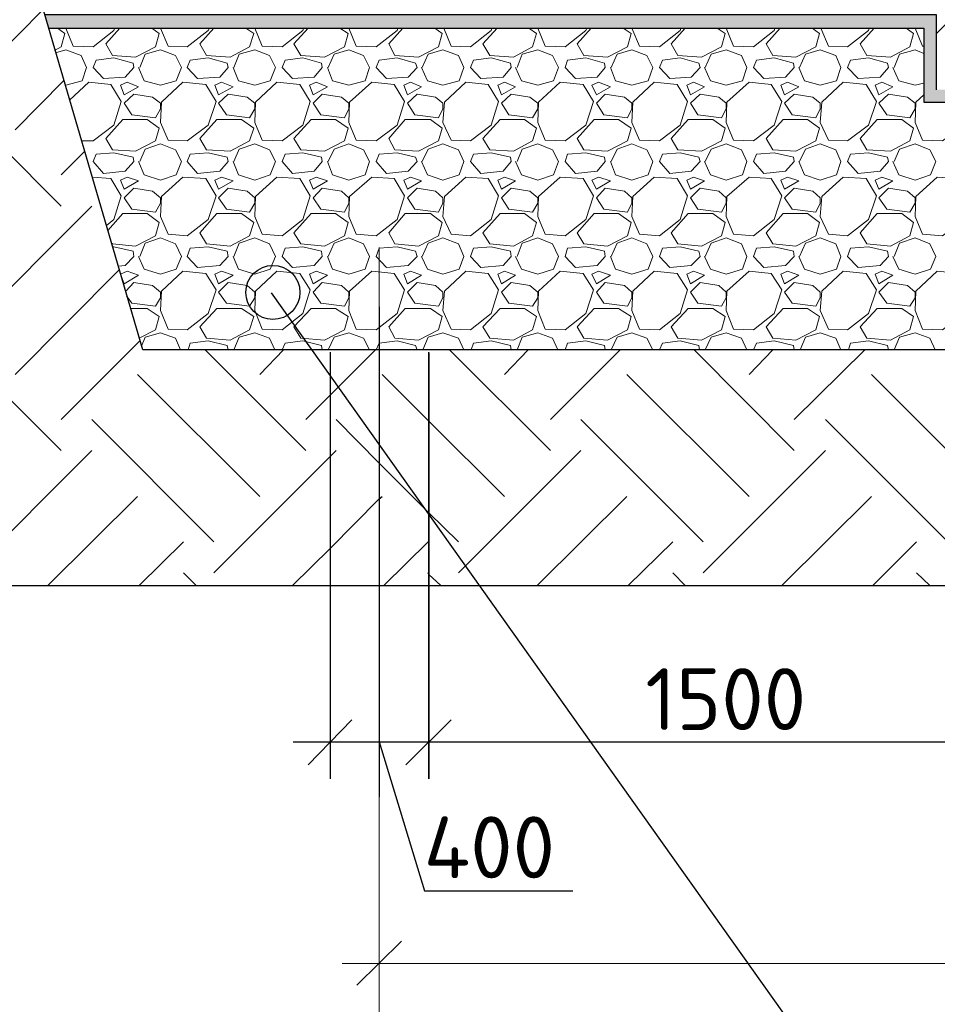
# Model space of a CAD drawing. Header units: millimetres. Extents: x -2765404 to 1548445, y -374876 to 1313256.
# Tile 50 of 77: x 23228 to 26935, y -74366 to -70389. Entities that reach past the tile are written whole.
import ezdxf

# ---------------------------------------------------------------- set-up
doc = ezdxf.new("R2010")
doc.units = ezdxf.units.MM
for name, color, linetype, true_color in [('PDF _.', 7, 'Continuous', 0x259400), ('PDF _PDF _.', 7, 'Continuous', 0xb88800), ('PDF _PDF _EKIPMAN', 7, 'Continuous', 0xdd6c00)]:
    doc.layers.add(name, color=color, linetype=linetype, true_color=true_color)
for name, color, linetype in [('PDF _0', 7, 'Continuous'), ('PDF _PDF _0', 7, 'Continuous'), ('PDF _PDF _2D - Общий_Ном._пера__1_Ном._пера__1_Ном._пера__7_Ном._пера__1', 7, 'Continuous'), ('PDF _Текст', 7, 'Continuous')]:
    doc.layers.add(name, color=color, linetype=linetype)
doc.styles.add('PDF ISOCPEUR', font='isocpeur.ttf')

msp = doc.modelspace()

# ---------------------------------------------------------------- linework, layer by layer
at = {"layer": 'PDF _.', "color": 7, "lineweight": 18}
for points in [[(23381.5, -70423.3), (23411.4, -70444.3), (23396.4, -70498.2), (23369.5, -70513.1)], [(23414.4, -70423.3), (23444.3, -70495.2), (23525.2, -70498.2), (23609, -70432.3), (23612, -70423.3)], [(23761.7, -70423.3), (23791.6, -70444.3), (23776.6, -70498.2), (23695.8, -70540.1), (23603, -70534.1), (23576.1, -70486.2), (23632.9, -70423.3)], [(23797.6, -70423.3), (23827.5, -70495.2), (23905.4, -70498.2), (23989.2, -70432.3), (23995.2, -70423.3)], [(24141.9, -70423.3), (24174.8, -70444.3), (24156.8, -70498.2), (24079, -70540.1), (23983.2, -70534.1), (23956.2, -70486.2), (24013.1, -70423.3)], [(24177.8, -70423.3), (24207.7, -70495.2), (24288.5, -70498.2), (24372.4, -70432.3), (24375.4, -70423.3)], [(24522, -70423.3), (24555, -70444.3), (24540, -70498.2), (24459.2, -70540.1), (24363.4, -70534.1), (24336.4, -70486.2), (24393.3, -70423.3)], [(24558, -70423.3), (24587.9, -70495.2), (24668.7, -70498.2), (24752.6, -70432.3), (24755.6, -70423.3)], [(24905.2, -70423.3), (24935.2, -70444.3), (24920.2, -70498.2), (24839.4, -70540.1), (24743.6, -70534.1), (24719.6, -70486.2), (24776.5, -70423.3)], [(24941.2, -70423.3), (24971.1, -70495.2), (25048.9, -70498.2), (25132.8, -70432.3), (25135.7, -70423.3)], [(25285.4, -70423.3), (25315.4, -70444.3), (25300.4, -70498.2), (25222.6, -70540.1), (25126.8, -70534.1), (25099.8, -70486.2), (25156.7, -70423.3)], [(25321.4, -70423.3), (25351.3, -70495.2), (25432.1, -70498.2), (25515.9, -70432.3), (25518.9, -70423.3)], [(25665.6, -70423.3), (25698.6, -70444.3), (25683.6, -70498.2), (25602.8, -70540.1), (25507, -70534.1), (25480, -70486.2), (25536.9, -70423.3)], [(25701.5, -70423.3), (25731.5, -70495.2), (25812.3, -70498.2), (25896.1, -70432.3), (25899.1, -70423.3)], [(26045.8, -70423.3), (26078.7, -70444.3), (26063.8, -70498.2), (25982.9, -70540.1), (25887.2, -70534.1), (25860.2, -70486.2), (25917.1, -70423.3)], [(26081.7, -70423.3), (26111.7, -70495.2), (26192.5, -70498.2), (26276.3, -70432.3), (26279.3, -70423.3)], [(26429, -70423.3), (26458.9, -70444.3), (26444, -70498.2), (26363.1, -70540.1), (26270.3, -70534.1), (26243.4, -70486.2), (26300.3, -70423.3)], [(26464.9, -70423.3), (26494.9, -70495.2), (26572.7, -70498.2), (26656.5, -70432.3), (26659.5, -70423.3)], [(26809.2, -70423.3), (26839.1, -70444.3), (26824.2, -70498.2), (26746.3, -70540.1), (26650.5, -70534.1), (26623.6, -70486.2), (26680.5, -70423.3)], [(26845.1, -70423.3), (26875.1, -70495.2), (26881, -70495.2)], [(23411.4, -70653.8), (23414.4, -70653.8), (23480.3, -70635.9), (23498.2, -70582), (23477.3, -70534.1), (23414.4, -70510.1), (23372.5, -70522.1)], [(23713.8, -70582), (23734.7, -70528.1), (23797.6, -70510.1), (23857.5, -70534.1), (23881.4, -70582), (23860.5, -70635.9), (23797.6, -70653.8), (23731.7, -70635.9), (23707.8, -70582)], [(24094, -70582), (24114.9, -70528.1), (24177.8, -70510.1), (24237.7, -70534.1), (24261.6, -70582), (24240.6, -70635.9), (24177.8, -70653.8), (24111.9, -70635.9), (24091, -70582)], [(24474.1, -70582), (24498.1, -70528.1), (24558, -70510.1), (24617.8, -70534.1), (24641.8, -70582), (24623.8, -70635.9), (24558, -70653.8), (24492.1, -70635.9), (24471.2, -70582)], [(24854.3, -70582), (24878.3, -70528.1), (24938.2, -70510.1), (25001, -70534.1), (25022, -70582), (25004, -70635.9), (24938.2, -70653.8), (24875.3, -70635.9), (24851.3, -70582)], [(25237.5, -70582), (25258.5, -70528.1), (25321.4, -70510.1), (25381.2, -70534.1), (25405.2, -70582), (25384.2, -70635.9), (25321.4, -70653.8), (25255.5, -70635.9), (25231.5, -70582)], [(25617.7, -70582), (25641.7, -70528.1), (25701.5, -70510.1), (25761.4, -70534.1), (25785.4, -70582), (25767.4, -70635.9), (25701.5, -70653.8), (25635.7, -70635.9), (25614.7, -70582)], [(25997.9, -70582), (26021.9, -70528.1), (26081.7, -70510.1), (26144.6, -70534.1), (26165.6, -70582), (26147.6, -70635.9), (26081.7, -70653.8), (26018.9, -70635.9), (25994.9, -70582)], [(26378.1, -70582), (26402.1, -70528.1), (26461.9, -70510.1), (26524.8, -70534.1), (26545.8, -70582), (26527.8, -70635.9), (26461.9, -70653.8), (26399.1, -70635.9), (26375.1, -70582)], [(26761.3, -70582), (26782.3, -70528.1), (26845.1, -70510.1), (26881, -70525.1)], [(26755.3, -70582), (26779.3, -70635.9), (26845.1, -70653.8), (26881, -70644.9)], [(23477.3, -70878.4), (23525.2, -70878.4), (23609, -70815.5), (23638.9, -70719.7), (23597, -70650.8), (23507.2, -70641.9), (23429.4, -70713.7)], [(26881, -70692.8), (26848.1, -70722.7), (26845.1, -70803.5), (26875.1, -70875.4), (26955.9, -70878.4), (27039.7, -70815.5), (27066.7, -70722.7)], [(23713.8, -70962.2), (23734.7, -70911.3), (23797.6, -70890.3), (23857.5, -70914.3), (23881.4, -70962.2), (23860.5, -71016.1), (23797.6, -71037), (23731.7, -71016.1), (23707.8, -70962.2)], [(24094, -70962.2), (24114.9, -70911.3), (24177.8, -70890.3), (24237.7, -70914.3), (24261.6, -70962.2), (24240.6, -71016.1), (24177.8, -71037), (24111.9, -71016.1), (24091, -70962.2)], [(24474.1, -70962.2), (24498.1, -70911.3), (24558, -70890.3), (24617.8, -70914.3), (24641.8, -70962.2), (24623.8, -71016.1), (24558, -71037), (24492.1, -71016.1), (24471.2, -70962.2)], [(24854.3, -70962.2), (24878.3, -70911.3), (24938.2, -70890.3), (25001, -70914.3), (25022, -70962.2), (25004, -71016.1), (24938.2, -71037), (24875.3, -71016.1), (24851.3, -70962.2)], [(25237.5, -70962.2), (25258.5, -70911.3), (25321.4, -70890.3), (25381.2, -70914.3), (25405.2, -70962.2), (25384.2, -71016.1), (25321.4, -71037), (25255.5, -71016.1), (25231.5, -70962.2)], [(25617.7, -70962.2), (25641.7, -70911.3), (25701.5, -70890.3), (25761.4, -70914.3), (25785.4, -70962.2), (25767.4, -71016.1), (25701.5, -71037), (25635.7, -71016.1), (25614.7, -70962.2)], [(25997.9, -70962.2), (26021.9, -70911.3), (26081.7, -70890.3), (26144.6, -70914.3), (26165.6, -70962.2), (26147.6, -71016.1), (26081.7, -71037), (26018.9, -71016.1), (25994.9, -70962.2)], [(26378.1, -70962.2), (26402.1, -70911.3), (26461.9, -70890.3), (26524.8, -70914.3), (26545.8, -70962.2), (26527.8, -71016.1), (26461.9, -71037), (26399.1, -71016.1), (26375.1, -70962.2)], [(26761.3, -70962.2), (26782.3, -70911.3), (26845.1, -70890.3), (26905, -70914.3), (26928.9, -70962.2), (26908, -71016.1), (26845.1, -71037), (26779.3, -71016.1), (26755.3, -70962.2)], [(23579, -71219.6), (23609, -71195.7), (23638.9, -71099.9), (23597, -71031), (23522.2, -71025.1)], [(23585, -71240.6), (23644.9, -71171.7), (23743.7, -71171.7), (23791.6, -71207.7), (23776.6, -71261.6), (23695.8, -71303.5), (23603, -71294.5), (23597, -71288.5)], [(23603, -71306.5), (23609, -71306.5), (23686.8, -71324.4), (23689.8, -71345.4), (23653.9, -71381.3), (23626.9, -71384.3)], [(23713.8, -71345.4), (23734.7, -71291.5), (23797.6, -71270.5), (23857.5, -71294.5), (23881.4, -71345.4), (23860.5, -71396.3), (23797.6, -71417.2), (23731.7, -71396.3), (23707.8, -71345.4)], [(24094, -71345.4), (24114.9, -71291.5), (24177.8, -71270.5), (24237.7, -71294.5), (24261.6, -71345.4), (24240.6, -71396.3), (24177.8, -71417.2), (24111.9, -71396.3), (24091, -71345.4)], [(24474.1, -71345.4), (24498.1, -71291.5), (24558, -71270.5), (24617.8, -71294.5), (24641.8, -71345.4), (24623.8, -71396.3), (24558, -71417.2), (24492.1, -71396.3), (24471.2, -71345.4)], [(24854.3, -71345.4), (24878.3, -71291.5), (24938.2, -71270.5), (25001, -71294.5), (25022, -71345.4), (25004, -71396.3), (24938.2, -71417.2), (24875.3, -71396.3), (24851.3, -71345.4)], [(25237.5, -71345.4), (25258.5, -71291.5), (25321.4, -71270.5), (25381.2, -71294.5), (25405.2, -71345.4), (25384.2, -71396.3), (25321.4, -71417.2), (25255.5, -71396.3), (25231.5, -71345.4)], [(25617.7, -71345.4), (25641.7, -71291.5), (25701.5, -71270.5), (25761.4, -71294.5), (25785.4, -71345.4), (25767.4, -71396.3), (25701.5, -71417.2), (25635.7, -71396.3), (25614.7, -71345.4)], [(25997.9, -71345.4), (26021.9, -71291.5), (26081.7, -71270.5), (26144.6, -71294.5), (26165.6, -71345.4), (26147.6, -71396.3), (26081.7, -71417.2), (26018.9, -71396.3), (25994.9, -71345.4)], [(26378.1, -71345.4), (26402.1, -71291.5), (26461.9, -71270.5), (26524.8, -71294.5), (26545.8, -71345.4), (26527.8, -71396.3), (26461.9, -71417.2), (26399.1, -71396.3), (26375.1, -71345.4)], [(26761.3, -71345.4), (26782.3, -71291.5), (26845.1, -71270.5), (26905, -71294.5), (26928.9, -71345.4), (26908, -71396.3), (26845.1, -71417.2), (26779.3, -71396.3), (26755.3, -71345.4)], [(23659.9, -71504), (23680.8, -71534), (23776.6, -71545.9), (23797.6, -71513), (23797.6, -71489.1), (23764.7, -71462.1), (23689.8, -71450.2), (23656.9, -71486.1)], [(23674.8, -71554.9), (23743.7, -71554.9), (23791.6, -71587.9), (23776.6, -71641.7), (23710.8, -71674.7)], [(23719.8, -71707.6), (23734.7, -71671.7), (23797.6, -71653.7), (23857.5, -71674.7), (23878.4, -71722.6)], [(24094, -71722.6), (24114.9, -71671.7), (24177.8, -71653.7), (24237.7, -71674.7), (24258.6, -71722.6)], [(24474.1, -71722.6), (24498.1, -71671.7), (24558, -71653.7), (24617.8, -71674.7), (24641.8, -71722.6)], [(24857.3, -71722.6), (24878.3, -71671.7), (24938.2, -71653.7), (25001, -71674.7), (25022, -71722.6)], [(25237.5, -71722.6), (25258.5, -71671.7), (25321.4, -71653.7), (25381.2, -71674.7), (25402.2, -71722.6)], [(25617.7, -71722.6), (25641.7, -71671.7), (25701.5, -71653.7), (25761.4, -71674.7), (25785.4, -71722.6)], [(25997.9, -71722.6), (26021.9, -71671.7), (26081.7, -71653.7), (26144.6, -71674.7), (26165.6, -71722.6)], [(26381.1, -71722.6), (26402.1, -71671.7), (26461.9, -71653.7), (26524.8, -71674.7), (26545.8, -71722.6)], [(26761.3, -71722.6), (26782.3, -71671.7), (26845.1, -71653.7), (26905, -71674.7), (26925.9, -71722.6)], [(23908.4, -71722.6), (23917.3, -71695.6), (23989.2, -71686.7), (24067, -71704.6), (24070, -71722.6)], [(24288.5, -71722.6), (24300.5, -71695.6), (24372.4, -71686.7), (24447.2, -71704.6), (24450.2, -71722.6)], [(24668.7, -71722.6), (24680.7, -71695.6), (24752.6, -71686.7), (24827.4, -71704.6), (24833.4, -71722.6)], [(25051.9, -71722.6), (25060.9, -71695.6), (25132.8, -71686.7), (25210.6, -71704.6), (25213.6, -71722.6)], [(25432.1, -71722.6), (25441.1, -71695.6), (25515.9, -71686.7), (25590.8, -71704.6), (25593.8, -71722.6)], [(25812.3, -71722.6), (25824.3, -71695.6), (25896.1, -71686.7), (25971, -71704.6), (25974, -71722.6)], [(26192.5, -71722.6), (26204.5, -71695.6), (26276.3, -71686.7), (26354.2, -71704.6), (26357.2, -71722.6)], [(26575.7, -71722.6), (26584.7, -71695.6), (26656.5, -71686.7), (26734.4, -71704.6), (26737.3, -71722.6)]]:
    msp.add_lwpolyline(points, dxfattribs=at)
for points in [[(23537.1, -70552.1), (23609, -70543.1), (23686.8, -70564), (23689.8, -70582), (23653.9, -70620.9), (23567.1, -70626.9), (23525.2, -70582)], [(23917.3, -70552.1), (23989.2, -70543.1), (24067, -70564), (24070, -70582), (24037.1, -70620.9), (23947.3, -70626.9), (23905.4, -70582)], [(24300.5, -70552.1), (24372.4, -70543.1), (24447.2, -70564), (24450.2, -70582), (24417.3, -70620.9), (24330.5, -70626.9), (24288.5, -70582)], [(24680.7, -70552.1), (24752.6, -70543.1), (24827.4, -70564), (24833.4, -70582), (24797.5, -70620.9), (24710.6, -70626.9), (24668.7, -70582)], [(25060.9, -70552.1), (25132.8, -70543.1), (25210.6, -70564), (25213.6, -70582), (25180.7, -70620.9), (25090.8, -70626.9), (25048.9, -70582)], [(25441.1, -70552.1), (25515.9, -70543.1), (25590.8, -70564), (25593.8, -70582), (25560.8, -70620.9), (25474, -70626.9), (25432.1, -70582)], [(25824.3, -70552.1), (25896.1, -70543.1), (25971, -70564), (25977, -70582), (25941, -70620.9), (25854.2, -70626.9), (25812.3, -70582)], [(26204.5, -70552.1), (26276.3, -70543.1), (26354.2, -70564), (26357.2, -70582), (26321.2, -70620.9), (26234.4, -70626.9), (26192.5, -70582)], [(26584.7, -70552.1), (26656.5, -70543.1), (26734.4, -70564), (26737.3, -70582), (26704.4, -70620.9), (26614.6, -70626.9), (26572.7, -70582)], [(23662.9, -70641.9), (23635.9, -70653.8), (23650.9, -70692.8), (23707.8, -70659.8)], [(23800.6, -70722.7), (23797.6, -70803.5), (23827.5, -70875.4), (23905.4, -70878.4), (23989.2, -70815.5), (24022.1, -70719.7), (23980.2, -70650.8), (23887.4, -70641.9)], [(24043.1, -70641.9), (24016.1, -70653.8), (24031.1, -70692.8), (24091, -70659.8)], [(24180.8, -70722.7), (24177.8, -70803.5), (24207.7, -70875.4), (24288.5, -70878.4), (24372.4, -70815.5), (24402.3, -70719.7), (24360.4, -70650.8), (24267.6, -70641.9)], [(24426.3, -70641.9), (24399.3, -70653.8), (24414.3, -70692.8), (24471.2, -70659.8)], [(24561, -70722.7), (24558, -70803.5), (24587.9, -70875.4), (24668.7, -70878.4), (24752.6, -70815.5), (24782.5, -70719.7), (24740.6, -70650.8), (24650.8, -70641.9)], [(24806.4, -70641.9), (24779.5, -70653.8), (24794.5, -70692.8), (24851.3, -70659.8)], [(24944.2, -70722.7), (24938.2, -70803.5), (24971.1, -70875.4), (25048.9, -70878.4), (25132.8, -70815.5), (25162.7, -70719.7), (25120.8, -70650.8), (25031, -70641.9)], [(25186.6, -70641.9), (25159.7, -70653.8), (25174.7, -70692.8), (25231.5, -70659.8)], [(25324.3, -70722.7), (25321.4, -70803.5), (25351.3, -70875.4), (25432.1, -70878.4), (25515.9, -70815.5), (25545.9, -70719.7), (25504, -70650.8), (25411.2, -70641.9)], [(25566.8, -70641.9), (25539.9, -70653.8), (25557.9, -70692.8), (25614.7, -70659.8)], [(25704.5, -70722.7), (25701.5, -70803.5), (25731.5, -70875.4), (25812.3, -70878.4), (25896.1, -70815.5), (25926.1, -70719.7), (25884.2, -70650.8), (25791.4, -70641.9)], [(25950, -70641.9), (25923.1, -70653.8), (25938, -70692.8), (25994.9, -70659.8)], [(26084.7, -70722.7), (26081.7, -70803.5), (26111.7, -70875.4), (26192.5, -70878.4), (26276.3, -70815.5), (26306.3, -70719.7), (26264.4, -70650.8), (26174.5, -70641.9)], [(26330.2, -70641.9), (26303.3, -70653.8), (26318.2, -70692.8), (26375.1, -70659.8)], [(26467.9, -70722.7), (26461.9, -70803.5), (26494.9, -70875.4), (26572.7, -70878.4), (26656.5, -70815.5), (26689.5, -70719.7), (26647.5, -70650.8), (26554.7, -70641.9)], [(26710.4, -70641.9), (26683.5, -70653.8), (26698.4, -70692.8), (26755.3, -70659.8)], [(23797.6, -70725.7), (23764.7, -70701.7), (23689.8, -70689.8), (23650.9, -70725.7), (23680.8, -70773.6), (23776.6, -70785.6), (23797.6, -70749.6)], [(24177.8, -70725.7), (24147.8, -70701.7), (24070, -70689.8), (24031.1, -70725.7), (24064, -70773.6), (24156.8, -70785.6), (24177.8, -70749.6)], [(24558, -70725.7), (24528, -70701.7), (24450.2, -70689.8), (24414.3, -70725.7), (24444.2, -70773.6), (24540, -70785.6), (24558, -70749.6)], [(24938.2, -70725.7), (24908.2, -70701.7), (24833.4, -70689.8), (24794.5, -70725.7), (24824.4, -70773.6), (24920.2, -70785.6), (24938.2, -70749.6)], [(25321.4, -70725.7), (25288.4, -70701.7), (25213.6, -70689.8), (25174.7, -70725.7), (25204.6, -70773.6), (25300.4, -70785.6), (25321.4, -70749.6)], [(25701.5, -70725.7), (25671.6, -70701.7), (25593.8, -70689.8), (25557.9, -70725.7), (25587.8, -70773.6), (25683.6, -70785.6), (25701.5, -70749.6)], [(26081.7, -70725.7), (26051.8, -70701.7), (25977, -70689.8), (25938, -70725.7), (25968, -70773.6), (26063.8, -70785.6), (26081.7, -70749.6)], [(26461.9, -70725.7), (26432, -70701.7), (26357.2, -70689.8), (26318.2, -70725.7), (26348.2, -70773.6), (26444, -70785.6), (26461.9, -70749.6)], [(26845.1, -70725.7), (26815.2, -70701.7), (26737.3, -70689.8), (26698.4, -70725.7), (26731.4, -70773.6), (26824.2, -70785.6), (26845.1, -70749.6)], [(23603, -70914.3), (23576.1, -70869.4), (23644.9, -70791.5), (23743.7, -70791.5), (23791.6, -70827.5), (23776.6, -70878.4), (23695.8, -70920.3)], [(23983.2, -70914.3), (23956.2, -70869.4), (24025.1, -70791.5), (24123.9, -70791.5), (24174.8, -70827.5), (24156.8, -70878.4), (24079, -70920.3)], [(24363.4, -70914.3), (24336.4, -70869.4), (24405.3, -70791.5), (24504.1, -70791.5), (24555, -70827.5), (24540, -70878.4), (24459.2, -70920.3)], [(24743.6, -70914.3), (24719.6, -70869.4), (24785.5, -70791.5), (24887.3, -70791.5), (24935.2, -70827.5), (24920.2, -70878.4), (24839.4, -70920.3)], [(25126.8, -70914.3), (25099.8, -70869.4), (25168.7, -70791.5), (25267.5, -70791.5), (25315.4, -70827.5), (25300.4, -70878.4), (25222.6, -70920.3)], [(25507, -70914.3), (25480, -70869.4), (25548.9, -70791.5), (25647.7, -70791.5), (25698.6, -70827.5), (25683.6, -70878.4), (25602.8, -70920.3)], [(25887.2, -70914.3), (25860.2, -70869.4), (25929.1, -70791.5), (26027.9, -70791.5), (26078.7, -70827.5), (26063.8, -70878.4), (25982.9, -70920.3)], [(26270.3, -70914.3), (26243.4, -70869.4), (26312.3, -70791.5), (26411, -70791.5), (26458.9, -70827.5), (26444, -70878.4), (26363.1, -70920.3)], [(26650.5, -70914.3), (26623.6, -70869.4), (26692.4, -70791.5), (26791.2, -70791.5), (26839.1, -70827.5), (26824.2, -70878.4), (26746.3, -70920.3)], [(23537.1, -70932.3), (23609, -70926.3), (23686.8, -70944.2), (23689.8, -70962.2), (23653.9, -71001.1), (23567.1, -71010.1), (23525.2, -70962.2)], [(23917.3, -70932.3), (23989.2, -70926.3), (24067, -70944.2), (24070, -70962.2), (24037.1, -71001.1), (23947.3, -71010.1), (23905.4, -70962.2)], [(24300.5, -70932.3), (24372.4, -70926.3), (24447.2, -70944.2), (24450.2, -70962.2), (24417.3, -71001.1), (24330.5, -71010.1), (24288.5, -70962.2)], [(24680.7, -70932.3), (24752.6, -70926.3), (24827.4, -70944.2), (24833.4, -70962.2), (24797.5, -71001.1), (24710.6, -71010.1), (24668.7, -70962.2)], [(25060.9, -70932.3), (25132.8, -70926.3), (25210.6, -70944.2), (25213.6, -70962.2), (25180.7, -71001.1), (25090.8, -71010.1), (25048.9, -70962.2)], [(25441.1, -70932.3), (25515.9, -70926.3), (25590.8, -70944.2), (25593.8, -70962.2), (25560.8, -71001.1), (25474, -71010.1), (25432.1, -70962.2)], [(25824.3, -70932.3), (25896.1, -70926.3), (25971, -70944.2), (25977, -70962.2), (25941, -71001.1), (25854.2, -71010.1), (25812.3, -70962.2)], [(26204.5, -70932.3), (26276.3, -70926.3), (26354.2, -70944.2), (26357.2, -70962.2), (26321.2, -71001.1), (26234.4, -71010.1), (26192.5, -70962.2)], [(26584.7, -70932.3), (26656.5, -70926.3), (26734.4, -70944.2), (26737.3, -70962.2), (26704.4, -71001.1), (26614.6, -71010.1), (26572.7, -70962.2)], [(23662.9, -71025.1), (23635.9, -71037), (23650.9, -71073), (23707.8, -71040)], [(23800.6, -71102.9), (23797.6, -71183.7), (23827.5, -71255.6), (23905.4, -71261.6), (23989.2, -71195.7), (24022.1, -71099.9), (23980.2, -71031), (23887.4, -71025.1)], [(24043.1, -71025.1), (24016.1, -71037), (24031.1, -71073), (24091, -71040)], [(24180.8, -71102.9), (24177.8, -71183.7), (24207.7, -71255.6), (24288.5, -71261.6), (24372.4, -71195.7), (24402.3, -71099.9), (24360.4, -71031), (24267.6, -71025.1)], [(24426.3, -71025.1), (24399.3, -71037), (24414.3, -71073), (24471.2, -71040)], [(24561, -71102.9), (24558, -71183.7), (24587.9, -71255.6), (24668.7, -71261.6), (24752.6, -71195.7), (24782.5, -71099.9), (24740.6, -71031), (24650.8, -71025.1)], [(24806.4, -71025.1), (24779.5, -71037), (24794.5, -71073), (24851.3, -71040)], [(24944.2, -71102.9), (24938.2, -71183.7), (24971.1, -71255.6), (25048.9, -71261.6), (25132.8, -71195.7), (25162.7, -71099.9), (25120.8, -71031), (25031, -71025.1)], [(25186.6, -71025.1), (25159.7, -71037), (25174.7, -71073), (25231.5, -71040)], [(25324.3, -71102.9), (25321.4, -71183.7), (25351.3, -71255.6), (25432.1, -71261.6), (25515.9, -71195.7), (25545.9, -71099.9), (25504, -71031), (25411.2, -71025.1)], [(25566.8, -71025.1), (25539.9, -71037), (25557.9, -71073), (25614.7, -71040)], [(25704.5, -71102.9), (25701.5, -71183.7), (25731.5, -71255.6), (25812.3, -71261.6), (25896.1, -71195.7), (25926.1, -71099.9), (25884.2, -71031), (25791.4, -71025.1)], [(25950, -71025.1), (25923.1, -71037), (25938, -71073), (25994.9, -71040)], [(26084.7, -71102.9), (26081.7, -71183.7), (26111.7, -71255.6), (26192.5, -71261.6), (26276.3, -71195.7), (26306.3, -71099.9), (26264.4, -71031), (26174.5, -71025.1)], [(26330.2, -71025.1), (26303.3, -71037), (26318.2, -71073), (26375.1, -71040)], [(26467.9, -71102.9), (26461.9, -71183.7), (26494.9, -71255.6), (26572.7, -71261.6), (26656.5, -71195.7), (26689.5, -71099.9), (26647.5, -71031), (26554.7, -71025.1)], [(26710.4, -71025.1), (26683.5, -71037), (26698.4, -71073), (26755.3, -71040)], [(26848.1, -71102.9), (26845.1, -71183.7), (26875.1, -71255.6), (26955.9, -71261.6), (27039.7, -71195.7), (27069.6, -71099.9), (27027.7, -71031), (26934.9, -71025.1)], [(23797.6, -71108.9), (23764.7, -71081.9), (23689.8, -71070), (23650.9, -71108.9), (23680.8, -71153.8), (23776.6, -71165.8), (23797.6, -71129.8)], [(24177.8, -71108.9), (24147.8, -71081.9), (24070, -71070), (24031.1, -71108.9), (24064, -71153.8), (24156.8, -71165.8), (24177.8, -71129.8)], [(24558, -71108.9), (24528, -71081.9), (24450.2, -71070), (24414.3, -71108.9), (24444.2, -71153.8), (24540, -71165.8), (24558, -71129.8)], [(24938.2, -71108.9), (24908.2, -71081.9), (24833.4, -71070), (24794.5, -71108.9), (24824.4, -71153.8), (24920.2, -71165.8), (24938.2, -71129.8)], [(25321.4, -71108.9), (25288.4, -71081.9), (25213.6, -71070), (25174.7, -71108.9), (25204.6, -71153.8), (25300.4, -71165.8), (25321.4, -71129.8)], [(25701.5, -71108.9), (25671.6, -71081.9), (25593.8, -71070), (25557.9, -71108.9), (25587.8, -71153.8), (25683.6, -71165.8), (25701.5, -71129.8)], [(26081.7, -71108.9), (26051.8, -71081.9), (25977, -71070), (25938, -71108.9), (25968, -71153.8), (26063.8, -71165.8), (26081.7, -71129.8)], [(26461.9, -71108.9), (26432, -71081.9), (26357.2, -71070), (26318.2, -71108.9), (26348.2, -71153.8), (26444, -71165.8), (26461.9, -71129.8)], [(26845.1, -71108.9), (26815.2, -71081.9), (26737.3, -71070), (26698.4, -71108.9), (26731.4, -71153.8), (26824.2, -71165.8), (26845.1, -71129.8)], [(23983.2, -71294.5), (23956.2, -71249.6), (24025.1, -71171.7), (24123.9, -71171.7), (24174.8, -71207.7), (24156.8, -71261.6), (24079, -71303.5)], [(24363.4, -71294.5), (24336.4, -71249.6), (24405.3, -71171.7), (24504.1, -71171.7), (24555, -71207.7), (24540, -71261.6), (24459.2, -71303.5)], [(24743.6, -71294.5), (24719.6, -71249.6), (24785.5, -71171.7), (24887.3, -71171.7), (24935.2, -71207.7), (24920.2, -71261.6), (24839.4, -71303.5)], [(25126.8, -71294.5), (25099.8, -71249.6), (25168.7, -71171.7), (25267.5, -71171.7), (25315.4, -71207.7), (25300.4, -71261.6), (25222.6, -71303.5)], [(25507, -71294.5), (25480, -71249.6), (25548.9, -71171.7), (25647.7, -71171.7), (25698.6, -71207.7), (25683.6, -71261.6), (25602.8, -71303.5)], [(25887.2, -71294.5), (25860.2, -71249.6), (25929.1, -71171.7), (26027.9, -71171.7), (26078.7, -71207.7), (26063.8, -71261.6), (25982.9, -71303.5)], [(26270.3, -71294.5), (26243.4, -71249.6), (26312.3, -71171.7), (26411, -71171.7), (26458.9, -71207.7), (26444, -71261.6), (26363.1, -71303.5)], [(26650.5, -71294.5), (26623.6, -71249.6), (26692.4, -71171.7), (26791.2, -71171.7), (26839.1, -71207.7), (26824.2, -71261.6), (26746.3, -71303.5)], [(23917.3, -71312.4), (23989.2, -71306.5), (24067, -71324.4), (24070, -71345.4), (24037.1, -71381.3), (23947.3, -71390.3), (23905.4, -71345.4)], [(24300.5, -71312.4), (24372.4, -71306.5), (24447.2, -71324.4), (24450.2, -71345.4), (24417.3, -71381.3), (24330.5, -71390.3), (24288.5, -71345.4)], [(24680.7, -71312.4), (24752.6, -71306.5), (24827.4, -71324.4), (24833.4, -71345.4), (24797.5, -71381.3), (24710.6, -71390.3), (24668.7, -71345.4)], [(25060.9, -71312.4), (25132.8, -71306.5), (25210.6, -71324.4), (25213.6, -71345.4), (25180.7, -71381.3), (25090.8, -71390.3), (25048.9, -71345.4)], [(25441.1, -71312.4), (25515.9, -71306.5), (25590.8, -71324.4), (25593.8, -71345.4), (25560.8, -71381.3), (25474, -71390.3), (25432.1, -71345.4)], [(25824.3, -71312.4), (25896.1, -71306.5), (25971, -71324.4), (25977, -71345.4), (25941, -71381.3), (25854.2, -71390.3), (25812.3, -71345.4)], [(26204.5, -71312.4), (26276.3, -71306.5), (26354.2, -71324.4), (26357.2, -71345.4), (26321.2, -71381.3), (26234.4, -71390.3), (26192.5, -71345.4)], [(26584.7, -71312.4), (26656.5, -71306.5), (26734.4, -71324.4), (26737.3, -71345.4), (26704.4, -71381.3), (26614.6, -71390.3), (26572.7, -71345.4)], [(23662.9, -71405.2), (23635.9, -71417.2), (23650.9, -71456.1), (23707.8, -71420.2)], [(23800.6, -71486.1), (23797.6, -71563.9), (23827.5, -71638.8), (23905.4, -71641.7), (23989.2, -71575.9), (24022.1, -71480.1), (23980.2, -71414.2), (23887.4, -71405.2)], [(24043.1, -71405.2), (24016.1, -71417.2), (24031.1, -71456.1), (24091, -71420.2)], [(24180.8, -71486.1), (24177.8, -71563.9), (24207.7, -71638.8), (24288.5, -71641.7), (24372.4, -71575.9), (24402.3, -71480.1), (24360.4, -71414.2), (24267.6, -71405.2)], [(24426.3, -71405.2), (24399.3, -71417.2), (24414.3, -71456.1), (24471.2, -71420.2)], [(24561, -71486.1), (24558, -71563.9), (24587.9, -71638.8), (24668.7, -71641.7), (24752.6, -71575.9), (24782.5, -71480.1), (24740.6, -71414.2), (24650.8, -71405.2)], [(24806.4, -71405.2), (24779.5, -71417.2), (24794.5, -71456.1), (24851.3, -71420.2)], [(24944.2, -71486.1), (24938.2, -71563.9), (24971.1, -71638.8), (25048.9, -71641.7), (25132.8, -71575.9), (25162.7, -71480.1), (25120.8, -71414.2), (25031, -71405.2)], [(25186.6, -71405.2), (25159.7, -71417.2), (25174.7, -71456.1), (25231.5, -71420.2)], [(25324.3, -71486.1), (25321.4, -71563.9), (25351.3, -71638.8), (25432.1, -71641.7), (25515.9, -71575.9), (25545.9, -71480.1), (25504, -71414.2), (25411.2, -71405.2)], [(25566.8, -71405.2), (25539.9, -71417.2), (25557.9, -71456.1), (25614.7, -71420.2)], [(25704.5, -71486.1), (25701.5, -71563.9), (25731.5, -71638.8), (25812.3, -71641.7), (25896.1, -71575.9), (25926.1, -71480.1), (25884.2, -71414.2), (25791.4, -71405.2)], [(25950, -71405.2), (25923.1, -71417.2), (25938, -71456.1), (25994.9, -71420.2)], [(26084.7, -71486.1), (26081.7, -71563.9), (26111.7, -71638.8), (26192.5, -71641.7), (26276.3, -71575.9), (26306.3, -71480.1), (26264.4, -71414.2), (26174.5, -71405.2)], [(26330.2, -71405.2), (26303.3, -71417.2), (26318.2, -71456.1), (26375.1, -71420.2)], [(26467.9, -71486.1), (26461.9, -71563.9), (26494.9, -71638.8), (26572.7, -71641.7), (26656.5, -71575.9), (26689.5, -71480.1), (26647.5, -71414.2), (26554.7, -71405.2)], [(26710.4, -71405.2), (26683.5, -71417.2), (26698.4, -71456.1), (26755.3, -71420.2)], [(26848.1, -71486.1), (26845.1, -71563.9), (26875.1, -71638.8), (26955.9, -71641.7), (27039.7, -71575.9), (27069.6, -71480.1), (27027.7, -71414.2), (26934.9, -71405.2)], [(24177.8, -71489.1), (24147.8, -71462.1), (24070, -71450.2), (24031.1, -71489.1), (24064, -71534), (24156.8, -71545.9), (24177.8, -71513)], [(24558, -71489.1), (24528, -71462.1), (24450.2, -71450.2), (24414.3, -71489.1), (24444.2, -71534), (24540, -71545.9), (24558, -71513)], [(24938.2, -71489.1), (24908.2, -71462.1), (24833.4, -71450.2), (24794.5, -71489.1), (24824.4, -71534), (24920.2, -71545.9), (24938.2, -71513)], [(25321.4, -71489.1), (25288.4, -71462.1), (25213.6, -71450.2), (25174.7, -71489.1), (25204.6, -71534), (25300.4, -71545.9), (25321.4, -71513)], [(25701.5, -71489.1), (25671.6, -71462.1), (25593.8, -71450.2), (25557.9, -71489.1), (25587.8, -71534), (25683.6, -71545.9), (25701.5, -71513)], [(26081.7, -71489.1), (26051.8, -71462.1), (25977, -71450.2), (25938, -71489.1), (25968, -71534), (26063.8, -71545.9), (26081.7, -71513)], [(26461.9, -71489.1), (26432, -71462.1), (26357.2, -71450.2), (26318.2, -71489.1), (26348.2, -71534), (26444, -71545.9), (26461.9, -71513)], [(26845.1, -71489.1), (26815.2, -71462.1), (26737.3, -71450.2), (26698.4, -71489.1), (26731.4, -71534), (26824.2, -71545.9), (26845.1, -71513)], [(23983.2, -71674.7), (23956.2, -71629.8), (24025.1, -71554.9), (24123.9, -71554.9), (24174.8, -71587.9), (24156.8, -71641.7), (24079, -71683.7)], [(24363.4, -71674.7), (24336.4, -71629.8), (24405.3, -71554.9), (24504.1, -71554.9), (24555, -71587.9), (24540, -71641.7), (24459.2, -71683.7)], [(24743.6, -71674.7), (24719.6, -71629.8), (24785.5, -71554.9), (24887.3, -71554.9), (24935.2, -71587.9), (24920.2, -71641.7), (24839.4, -71683.7)], [(25126.8, -71674.7), (25099.8, -71629.8), (25168.7, -71554.9), (25267.5, -71554.9), (25315.4, -71587.9), (25300.4, -71641.7), (25222.6, -71683.7)], [(25507, -71674.7), (25480, -71629.8), (25548.9, -71554.9), (25647.7, -71554.9), (25698.6, -71587.9), (25683.6, -71641.7), (25602.8, -71683.7)], [(25887.2, -71674.7), (25860.2, -71629.8), (25929.1, -71554.9), (26027.9, -71554.9), (26078.7, -71587.9), (26063.8, -71641.7), (25982.9, -71683.7)], [(26270.3, -71674.7), (26243.4, -71629.8), (26312.3, -71554.9), (26411, -71554.9), (26458.9, -71587.9), (26444, -71641.7), (26363.1, -71683.7)], [(26650.5, -71674.7), (26623.6, -71629.8), (26692.4, -71554.9), (26791.2, -71554.9), (26839.1, -71587.9), (26824.2, -71641.7), (26746.3, -71683.7)]]:
    msp.add_lwpolyline(points, close=True, dxfattribs=at)
at = {"layer": 'PDF _.', "color": 7, "transparency": 33554559}
for points in [[(26931.9, -70369.4), (23330.6, -70369.4), (26931.9, -70423.3)], [(23330.6, -70369.4), (26931.9, -70423.3), (23345.5, -70423.3)], [(26931.9, -70423.3), (26881, -70423.3), (26931.9, -70671.8)], [(26881, -70423.3), (26931.9, -70671.8), (26881, -70671.8)], [(27880.9, -70671.8), (26881, -70671.8), (27880.9, -70722.7)], [(26881, -70671.8), (27880.9, -70722.7), (26881, -70722.7)]]:
    msp.add_solid(points, dxfattribs=at)
at = {"layer": 'PDF _0', "lineweight": 25}
msp.add_lwpolyline([(24243.6, -71492.1), (27078.6, -75479.6)], dxfattribs=at)
at = {"layer": 'PDF _0', "color": 1, "lineweight": 30}
msp.add_circle((24251.1, -71490.6), 109.3, dxfattribs=at)
at = {"layer": 'PDF _PDF _.', "lineweight": 25}
for points in [[(23025.2, -70647.9), (23321.6, -70348.5)], [(23396.4, -71141.8), (22902.5, -70647.9)], [(23210.8, -70833.5), (23405.4, -70635.9)], [(23396.4, -71016.1), (23489.2, -70923.3)], [(23025.2, -71635.8), (23519.2, -71141.8)], [(23210.8, -71821.4), (23629.9, -71399.3)], [(23396.4, -72129.7), (22902.5, -71635.8)], [(23396.4, -72004), (23713.8, -71686.7)], [(24384.3, -72129.7), (23977.2, -71722.6)], [(24198.7, -71821.4), (24294.5, -71722.6)], [(24384.3, -72004), (24483.1, -71905.2), (24665.7, -71722.6)], [(25372.2, -72129.7), (24965.1, -71722.6)], [(25186.6, -71821.4), (25282.4, -71722.6)], [(25372.2, -72004), (25653.6, -71722.6)], [(26357.2, -72129.7), (25953, -71722.6)], [(26174.5, -71821.4), (26270.3, -71722.6)], [(26357.2, -72004), (26641.6, -71722.6)], [(24198.7, -72315.3), (23704.8, -71821.4)], [(25186.6, -72315.3), (24881.3, -72010), (24692.7, -71821.4)], [(26174.5, -72315.3), (25680.6, -71821.4)], [(27162.4, -72315.3), (26668.5, -71821.4)], [(24013.1, -72497.9), (23519.2, -72004)], [(25001, -72497.9), (24881.3, -72381.2), (24680.7, -72180.6), (24507.1, -72004)], [(25988.9, -72497.9), (25495, -72004)], [(26976.8, -72497.9), (26482.9, -72004)], [(23025.2, -72623.7), (23519.2, -72129.7)], [(24013.1, -72623.7), (24483.1, -72153.7), (24507.1, -72129.7)], [(25001, -72623.7), (25495, -72129.7)], [(25988.9, -72623.7), (26482.9, -72129.7)], [(23342.6, -72674.6), (23704.8, -72315.3)], [(24330.5, -72674.6), (24483.1, -72524.9), (24680.7, -72324.3), (24692.7, -72315.3)], [(25318.4, -72674.6), (25680.6, -72315.3)], [(26306.3, -72674.6), (26668.5, -72315.3)], [(23710.8, -72674.6), (23890.4, -72497.9)], [(24698.7, -72674.6), (24878.3, -72497.9)], [(25686.6, -72674.6), (25866.2, -72497.9)], [(26674.5, -72674.6), (26851.1, -72497.9)], [(23941.3, -72674.6), (23890.4, -72623.7)], [(24929.2, -72674.6), (24881.3, -72629.7), (24878.3, -72623.7)], [(25917.1, -72674.6), (25866.2, -72623.7)], [(26905, -72674.6), (26851.1, -72623.7)]]:
    msp.add_lwpolyline(points, dxfattribs=at)
at = {"layer": 'PDF _PDF _0', "lineweight": 30}
msp.add_lwpolyline([(48246.7, -69869.5), (46995.4, -69869.5), (46447.5, -71722.6), (23725.7, -71722.6), (23183.9, -69869.5), (21932.5, -69869.5), (21932.5, -72674.6), (48246.7, -72674.6)], close=True, dxfattribs=at)
at = {"layer": 'PDF _PDF _0', "lineweight": 18}
for points in [[(26931.9, -70444.3), (27231.3, -70144.9)], [(24770.5, -74111.5), (24590.9, -74288.1)]]:
    msp.add_lwpolyline(points, dxfattribs=at)
at = {"layer": 'PDF _PDF _0', "lineweight": 30}
for points in [[(26931.9, -70671.8), (26931.9, -70369.4), (23330.6, -70369.4)], [(23345.5, -70423.3), (26881, -70423.3), (26881, -70722.7), (27880.9, -70722.7), (27880.9, -70423.3), (31880.4, -70423.3), (31880.4, -70722.7), (32880.3, -70722.7), (32880.3, -70423.3), (37281, -70423.3), (37281, -70722.7), (38280.9, -70722.7), (38280.9, -70423.3), (42283.4, -70423.3), (42283.4, -70722.7), (43283.3, -70722.7), (43283.3, -70423.3), (46830.7, -70423.3)]]:
    msp.add_lwpolyline(points, dxfattribs=at)
at = {"layer": 'PDF _PDF _0', "lineweight": 25}
msp.add_lwpolyline([(24680.7, -71548.9), (24680.7, -73527.7)], dxfattribs=at)
at = {"layer": 'PDF _PDF _0', "color": 32, "lineweight": 25, "true_color": 0xdd6c00}
for points in [[(24569.9, -73216.4), (24393.3, -73399)], [(24971.1, -73216.4), (24788.5, -73399), (24971.1, -73216.4)]]:
    msp.add_lwpolyline(points, dxfattribs=at)
at = {"layer": 'PDF _PDF _2D - Общий_Ном._пера__1_Ном._пера__1_Ном._пера__7_Ном._пера__1', "lineweight": 18}
for points in [[(24680.7, -71309.5), (24680.7, -74859.9)], [(24680.7, -71902.2), (24680.7, -74351)], [(24531, -74201.3), (35230.3, -74201.3)]]:
    msp.add_lwpolyline(points, dxfattribs=at)
at = {"layer": 'PDF _PDF _EKIPMAN', "lineweight": 25}
for points in [[(24483.1, -71731.6), (24483.1, -73455.9)], [(24881.3, -71734.5), (24881.3, -73455.9), (24881.3, -71731.6)], [(24333.4, -73306.2), (25031, -73306.2)], [(24680.7, -73306.2), (24863.3, -73907.9), (25462.1, -73907.9)], [(24731.6, -73306.2), (27530.7, -73306.2)]]:
    msp.add_lwpolyline(points, dxfattribs=at)

# ---------------------------------------------------------------- texts
at = {"layer": 'PDF _Текст', "color": 6, "char_height": 250, "attachment_point": 7, "style": 'PDF ISOCPEUR'}
for s, insert in [('1500', (25755.4, -73258.3)), ('400', (24860.3, -73857))]:
    msp.add_mtext(s, dxfattribs=dict(at, insert=insert))

doc.saveas('drawing.dxf')
